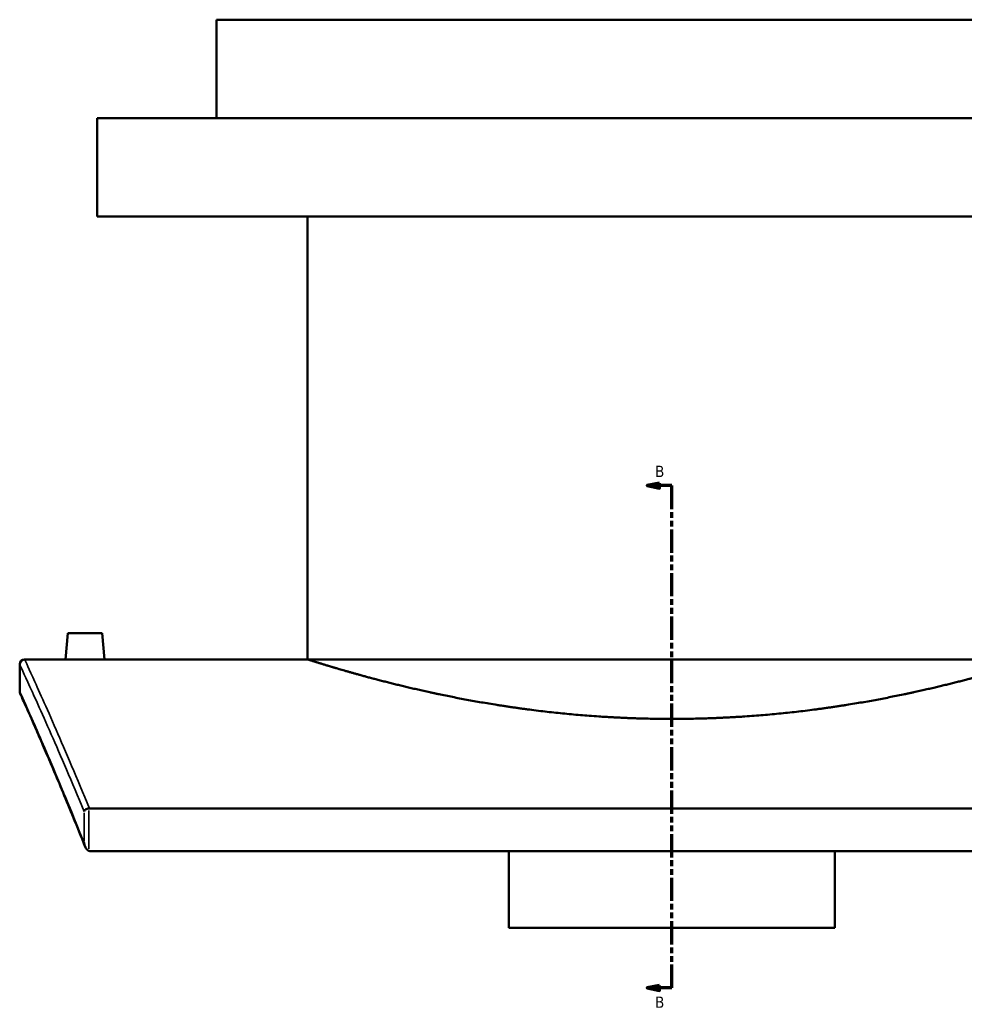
# Model space of a CAD drawing. Header units: millimetres. Extents: x -634 to 1182, y -305 to 938.
# Tile 2 of 13: x -634 to -250, y 75 to 475. Entities that reach past the tile are written whole.
import ezdxf

# ---------------------------------------------------------------- set-up
doc = ezdxf.new("R2010")
doc.units = ezdxf.units.MM
doc.linetypes.add('DOUBLE_DASH_CHAIN', pattern=[1.2403, 0.6614, -0.0827, 0.1654, -0.0827, 0.1654, -0.0827])
for name, color, linetype, lineweight in [('Section Line (ANSI)', 7, 'DOUBLE_DASH_CHAIN', 70), ('Visible (ANSI)', 7, 'Continuous', 50), ('Visible Narrow (ANSI)', 7, 'Continuous', 35)]:
    doc.layers.add(name, color=color, linetype=linetype, lineweight=lineweight)
doc.styles.add('Label Text (ANSI)', font='tahoma.ttf')

# ---------------------------------------------------------------- blocks, each defined once
blk = doc.blocks.new('2dTransSection0')
at = {"layer": 'Section Line (ANSI)', "linetype": 'Continuous'}
for p, q in [((-374.1038380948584, 286.4835761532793), (-379.1038380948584, 285.4835761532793)), ((-374.1038380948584, 285.4835761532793), (-379.1038380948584, 285.4835761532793)), ((-379.1038380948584, 285.4835761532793), (-374.1038380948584, 284.4835761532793)), ((-374.1038380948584, 284.4835761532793), (-374.1038380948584, 286.4835761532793)), ((-369.1038380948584, 285.4835761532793), (-374.1038380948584, 285.4835761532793)), ((-369.1038380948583, 275.8949010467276), (-369.1038380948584, 285.4835761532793)), ((-369.1038380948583, 81.31947487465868), (-369.1038380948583, 90.9081499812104)), ((-374.1038380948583, 82.31947487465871), (-379.1038380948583, 81.31947487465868)), ((-374.1038380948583, 81.31947487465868), (-379.1038380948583, 81.31947487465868)), ((-379.1038380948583, 81.31947487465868), (-374.1038380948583, 80.31947487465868)), ((-374.1038380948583, 80.31947487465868), (-374.1038380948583, 82.31947487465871)), ((-369.1038380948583, 81.31947487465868), (-374.1038380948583, 81.31947487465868))]:
    blk.add_line(p, q, dxfattribs=at)
at = {"layer": 'Section Line (ANSI)', "linetype": 'DOUBLE_DASH_CHAIN', "ltscale": 14.26161003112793}
blk.add_line((-369.1038380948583, 81.31947487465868), (-369.1038380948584, 285.4835761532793), dxfattribs=at)
at = {"layer": 'Section Line (ANSI)', "linetype": 'Continuous', "flags": 128}
for points in [[(-374.1038379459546, 286.4835762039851), (-379.1038379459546, 285.4835762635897), (-374.1038379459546, 284.4835763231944), (-374.1038379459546, 286.4835762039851)], [(-374.1038379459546, 82.31947353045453), (-379.1038379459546, 81.31946971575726), (-374.1038379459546, 80.31946590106), (-374.1038379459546, 82.31947353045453)]]:
    blk.add_lwpolyline(points, dxfattribs=at)
at = {"layer": 'Section Line (ANSI)'}
for points in [[(-374.1038379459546, 286.4835762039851), (-379.1038379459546, 285.4835762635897), (-374.1038379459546, 284.4835763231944), (-374.1038379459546, 286.4835762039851)], [(-374.1038379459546, 82.31947353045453), (-379.1038379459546, 81.31946971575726), (-374.1038379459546, 80.31946590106), (-374.1038379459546, 82.31947353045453)]]:
    blk.add_solid(points, dxfattribs=at)
at = {"layer": 'Section Line (ANSI)', "char_height": 4.571999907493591, "attachment_point": 7, "style": 'Label Text (ANSI)'}
for insert in [(-375.8516610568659, 288.9835761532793), (-375.8516610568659, 73.24747496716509)]:
    blk.add_mtext('B', dxfattribs=dict(at, insert=insert))

msp = doc.modelspace()

# ---------------------------------------------------------------- linework, layer by layer
at = {"layer": 'Visible (ANSI)'}
for p, q in [((-184.1038380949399, 474.8530552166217), (-554.1038380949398, 474.8530552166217)), ((-554.1038380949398, 434.8530552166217), (-554.1038380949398, 474.8530552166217)), ((-135.6038380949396, 434.8530552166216), (-602.60383809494, 434.8530552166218)), ((-602.6038380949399, 394.8530552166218), (-602.6038380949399, 434.8530552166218)), ((-135.6038380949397, 394.8530552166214), (-602.6038380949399, 394.853055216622)), ((-517.1038380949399, 214.8530552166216), (-517.1038380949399, 394.8530552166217)), ((-614.6038380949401, 225.4530552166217), (-615.5312179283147, 214.8530552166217)), ((-600.60383809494, 225.4530552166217), (-614.6038380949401, 225.4530552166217)), ((-600.60383809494, 225.4530552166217), (-599.6764582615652, 214.8530552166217)), ((-634.1038380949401, 201.8530552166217), (-634.1038380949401, 212.8530552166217)), ((-632.1038380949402, 214.8530552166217), (-615.5312179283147, 214.8530552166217)), ((-599.6764582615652, 214.8530552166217), (-517.1038380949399, 214.8530552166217)), ((-132.4270052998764, 154.2720829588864), (-605.7806708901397, 154.2720829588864)), ((-605.3098727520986, 136.9315356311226), (-132.8978034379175, 136.9315356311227)), ((-435.3538380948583, 105.7233155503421), (-435.3538380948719, 136.9315356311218)), ((-302.8538380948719, 136.9315356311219), (-302.8538380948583, 105.7233155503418)), ((-435.3538380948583, 105.7233155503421), (-302.8538380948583, 105.7233155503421))]:
    msp.add_line(p, q, dxfattribs=at)
for centre, radius, start, end in [((-632.1038380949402, 212.8530552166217), 2, 90, 180), ((-632.1038380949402, 201.8530552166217), 2.000000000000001, 180, 204.2152880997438)]:
    msp.add_arc(centre, radius, start, end, dxfattribs=at)
for points, knots in [([(-599.6764582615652, 214.8530552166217), (-599.6764582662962, 214.8530552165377), (-599.8752080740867, 214.8495284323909), (-600.6837047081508, 214.8367742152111), (-601.2934547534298, 214.8277292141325), (-602.7007924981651, 214.8107335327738), (-603.592253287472, 214.8016804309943), (-605.5458460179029, 214.7889098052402), (-606.6079814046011, 214.7853758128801), (-607.6038380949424, 214.7853758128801), (-608.5996947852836, 214.7853758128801), (-609.6618301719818, 214.7889098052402), (-611.6154229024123, 214.8016804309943), (-612.5068836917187, 214.8107335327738), (-613.9142214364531, 214.8277292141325), (-614.5239714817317, 214.8367742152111), (-615.3324681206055, 214.8495284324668), (-615.5312179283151, 214.8530552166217), (-615.5312179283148, 214.8530552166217)], [3.5847791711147, 3.5847791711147, 3.5847791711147, 3.5847791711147, 3.883485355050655, 3.883485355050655, 4.182191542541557, 4.182191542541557, 4.480948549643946, 4.480948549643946, 4.779705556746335, 4.779705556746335, 4.779705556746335, 5.078462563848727, 5.078462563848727, 5.377219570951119, 5.377219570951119, 5.67592575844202, 5.67592575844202, 5.97463194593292, 5.97463194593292, 5.974631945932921, 5.974631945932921]), ([(-221.1038380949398, 214.8530552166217), (-221.1038380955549, 214.853055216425), (-222.0062284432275, 214.5631674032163), (-225.7838583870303, 213.3812616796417), (-228.6580768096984, 212.4899892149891), (-236.2306708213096, 210.2476681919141), (-240.9350603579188, 208.8965742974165), (-251.7791531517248, 205.9876828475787), (-257.9196544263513, 204.4325613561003), (-270.9869090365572, 201.4142422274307), (-278.3710754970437, 199.8428968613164), (-294.4680589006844, 196.8753398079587), (-303.1808211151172, 195.4821540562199), (-321.3911115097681, 193.1542586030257), (-330.9043888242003, 192.220178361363), (-350.0785252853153, 190.9782486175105), (-359.739672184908, 190.6716119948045), (-378.4680040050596, 190.6716119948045), (-388.1291509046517, 190.9782486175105), (-407.3032873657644, 192.220178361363), (-416.8165646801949, 193.1542586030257), (-435.0268550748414, 195.4821540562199), (-443.7396172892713, 196.8753398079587), (-459.8366006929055, 199.8428968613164), (-467.2207671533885, 201.4142422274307), (-480.2880217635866, 204.4325613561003), (-486.4285230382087, 205.9876828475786), (-497.2726158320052, 208.8965742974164), (-501.9770053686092, 210.2476681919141), (-509.5495993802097, 212.4899892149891), (-512.4238178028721, 213.3812616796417), (-516.2014477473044, 214.5631674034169), (-517.1038380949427, 214.8530552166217), (-517.1038380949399, 214.8530552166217)], [22.46970877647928, 22.46970877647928, 22.46970877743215, 22.46970877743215, 25.27788619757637, 25.27788619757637, 28.08606361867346, 28.08606361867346, 30.89424103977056, 30.89424103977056, 33.70241846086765, 33.70241846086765, 36.51166823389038, 36.51166823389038, 39.3209180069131, 39.3209180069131, 42.13016777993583, 42.13016777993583, 44.93941755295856, 44.93941755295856, 47.74866732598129, 47.74866732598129, 50.55791709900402, 50.55791709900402, 53.36716687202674, 53.36716687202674, 56.17641664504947, 56.17641664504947, 58.98459406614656, 58.98459406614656, 61.79277148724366, 61.79277148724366, 64.60094890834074, 64.60094890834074, 67.40912632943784, 67.40912632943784, 67.40912632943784, 67.40912632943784]), ([(-607.5855453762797, 138.9614143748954), (-609.1752868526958, 142.9522048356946), (-610.7166066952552, 146.7698926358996), (-613.6864778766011, 154.0465399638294), (-615.1150133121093, 157.5054653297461), (-617.8440684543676, 164.0518144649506), (-619.1445741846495, 167.1392122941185), (-621.603490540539, 172.9304783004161), (-622.7619028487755, 175.6343581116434), (-624.9240141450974, 180.6477618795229), (-625.9277054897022, 182.9572738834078), (-627.7690803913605, 187.1717933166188), (-628.6067542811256, 189.0767846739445), (-630.1064219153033, 192.4733058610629), (-630.7684075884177, 193.9648230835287), (-631.9089235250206, 196.5270783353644), (-632.3874480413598, 197.5978081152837), (-633.1553733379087, 199.3131259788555), (-633.4447710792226, 199.9577105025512), (-633.8310143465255, 200.8175083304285), (-633.9278595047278, 201.0327224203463), (-633.9278595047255, 201.0327224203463)], [2.24847309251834, 2.24847309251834, 2.24847309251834, 2.24847309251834, 4.66533639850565, 4.66533639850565, 7.082199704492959, 7.082199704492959, 9.499063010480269, 9.499063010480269, 11.91592631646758, 11.91592631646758, 14.33278962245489, 14.33278962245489, 16.7496529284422, 16.7496529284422, 19.1665162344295, 19.1665162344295, 21.58337954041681, 21.58337954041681, 24.00024284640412, 24.00024284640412, 26.41710615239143, 26.41710615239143, 26.41710615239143, 26.41710615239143]), ([(-606.0166159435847, 154.2564546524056), (-606.2491802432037, 154.2253332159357), (-606.4753851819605, 154.1717982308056), (-606.925151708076, 154.0197712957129), (-607.1393169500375, 153.91806014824), (-607.4833543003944, 153.7016918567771), (-607.6189672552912, 153.5904946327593), (-607.8357375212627, 153.3561127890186), (-607.9153914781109, 153.232852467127), (-607.9637439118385, 153.1082627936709), (-607.964224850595, 153.107015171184), (-607.9647025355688, 153.1057675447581)], [-0.2944892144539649, -0.2944892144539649, -0.2944892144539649, -0.2944892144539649, -0.2237804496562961, -0.2237804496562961, -0.1437154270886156, -0.1437154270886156, -0.07270813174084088, -0.07270813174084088, 0, 0, 0.0007354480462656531, 0.0007354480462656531, 0.0007354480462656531, 0.0007354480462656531]), ([(-607.9647025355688, 140.4266718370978), (-607.9642248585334, 140.4230537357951), (-607.9637439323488, 140.4194356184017), (-607.9031916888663, 139.966942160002), (-607.7918747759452, 139.5085109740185), (-607.4677691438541, 138.6437809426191), (-607.2656259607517, 138.2581840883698), (-606.856227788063, 137.6912660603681), (-606.6640904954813, 137.4869381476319), (-606.3283410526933, 137.2252503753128), (-606.1783660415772, 137.1331969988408), (-606.0166159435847, 137.0694507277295)], [-0.3353524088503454, -0.3353524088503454, -0.3353524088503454, -0.3353524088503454, -0.3345155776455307, -0.3345155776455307, -0.2306956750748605, -0.2306956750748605, -0.1295480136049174, -0.1295480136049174, -0.05215746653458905, -0.05215746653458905, 0, 0, 0, 0]), ([(-605.309872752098, 136.9315356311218), (-605.5488375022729, 136.9315356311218), (-605.7847500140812, 136.9792528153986), (-606.0107587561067, 137.0671499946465), (-606.0136887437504, 137.0682971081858), (-606.0166159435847, 137.0694507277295)], [0, 0, 0, 0, 0.07168942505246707, 0.07168942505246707, 0.07263192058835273, 0.07263192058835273, 0.07263192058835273, 0.07263192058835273])]:
    msp.add_open_spline(points, degree=3, knots=knots, dxfattribs=at)
msp.add_open_spline([(-606.0166159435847, 154.2564546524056), (-605.9386808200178, 154.2668838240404), (-605.8598917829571, 154.2720829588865), (-605.7806708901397, 154.2720829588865)], degree=3, dxfattribs=at)
at = {"layer": 'Visible Narrow (ANSI)'}
for p, q in [((-607.9647025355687, 152.471812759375), (-607.9647025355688, 141.0606266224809)), ((-606.0166159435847, 137.9288009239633), (-606.0166159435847, 153.3971044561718))]:
    msp.add_line(p, q, dxfattribs=at)
for points, knots in [([(-634.1038380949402, 212.8530552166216), (-634.1038380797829, 212.8530552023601), (-632.9746476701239, 210.4214863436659), (-628.6018500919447, 200.8298254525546), (-625.3610509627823, 193.6739808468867), (-617.4837782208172, 175.7206524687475), (-612.9776563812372, 165.2511047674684), (-607.9647025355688, 153.1057675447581)], [25.27139253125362, 25.27139253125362, 25.27139253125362, 25.27139253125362, 33.47115560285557, 33.47115560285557, 41.6709188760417, 41.6709188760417, 49.23628554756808, 49.23628554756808, 49.23628554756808, 49.23628554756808]), ([(-605.7806708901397, 154.2720829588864), (-610.8781363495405, 166.7148938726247), (-615.4575650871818, 177.4244275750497), (-623.3784145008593, 195.5911338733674), (-626.6127772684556, 202.7778892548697), (-630.97689028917, 212.4109828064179), (-632.103838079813, 214.8530552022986), (-632.1038380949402, 214.8530552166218)], [-49.35504350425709, -49.35504350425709, -49.35504350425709, -49.35504350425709, -41.6709188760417, -41.6709188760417, -33.47115560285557, -33.47115560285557, -25.27139253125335, -25.27139253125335, -25.27139253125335, -25.27139253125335]), ([(-607.9647025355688, 140.4266718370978), (-613.1973638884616, 153.5158655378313), (-617.892255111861, 164.7168313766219), (-625.7147658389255, 182.9974112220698), (-628.8243485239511, 190.0332590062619), (-633.020169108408, 199.4630039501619), (-634.103838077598, 201.853055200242), (-634.1038380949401, 201.8530552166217)], [2.395036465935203, 2.395036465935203, 2.395036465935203, 2.395036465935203, 10.35190270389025, 10.35190270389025, 18.38450493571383, 18.38450493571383, 26.41710615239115, 26.41710615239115, 26.41710615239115, 26.41710615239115])]:
    msp.add_open_spline(points, degree=3, knots=knots, dxfattribs=at)

# ---------------------------------------------------------------- block references
at = {"layer": 'Section Line (ANSI)'}
msp.add_blockref('2dTransSection0', (0, 0), dxfattribs=at)

doc.saveas('drawing.dxf')
